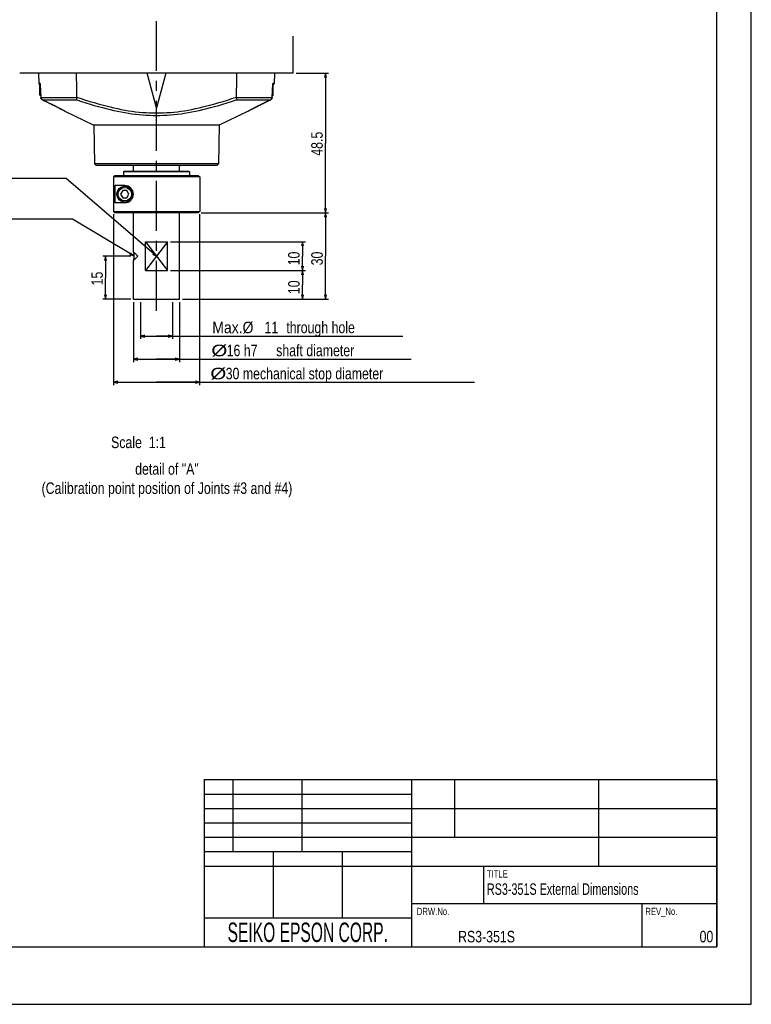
# Model space of a CAD drawing. Extents: x 0 to 2548, y 0 to 1800.
# Tile 22 of 29: x 1779 to 2548, y 0 to 1036. Entities that reach past the tile are written whole.
import ezdxf
from ezdxf.enums import TextEntityAlignment as Align

# ---------------------------------------------------------------- set-up
doc = ezdxf.new("R2010")
doc.units = 0
doc.header["$LTSCALE"] = 140.166667
doc.linetypes.add('CENTER', pattern=[0.6, 0.375, -0.075, 0.075, -0.075])
doc.linetypes.add('HIDDEN', pattern=[0.2, 0.1, -0.1])
for name, color, linetype in [('91_NOTE', 7, 'Continuous'), ('93_DRAFT_GEOM', 7, 'Continuous'), ('95_ALL_DIM', 7, 'Continuous'), ('DEFAULT_1', 7, 'CENTER'), ('DEFAULT_2', 8, 'HIDDEN')]:
    doc.layers.add(name, color=color, linetype=linetype)
doc.styles.get("Standard").update_dxf_attribs({"font": 'txt', "width": 0.8})
doc.dimstyles.new('DIMSTYLE_14', dxfattribs={"dimtxt": 12.121212, "dimasz": 4.545455, "dimexe": 0.18, "dimexo": 0.0625, "dimgap": 0.09, "dimtad": 1, "dimdec": 3, "dimlfac": 0.33, "dimdsep": 46, "dimtxsty": 'Standard', "dimblk": 'OPEN', "dimblk1": 'OPEN', "dimblk2": 'OPEN', "dimcen": 0.09, "dimadec": 0, "dimazin": 0, "dimtp": 0.3, "dimtm": 0.3, "dimtfac": 1, "dimtdec": 3, "dimtofl": 0, "dimtmove": 0, "dimatfit": 3, "dimldrblk": 'OPEN', "dimfxl": 0, "dimtolj": 1, "dimarcsym": 0})
doc.dimstyles.new('DIMSTYLE_17', dxfattribs={"dimtxt": 12.121212, "dimasz": 4.545455, "dimexe": 0.18, "dimexo": 0.0625, "dimgap": 0.09, "dimtad": 1, "dimdec": 3, "dimlfac": 0.33, "dimdsep": 46, "dimtxsty": 'Standard', "dimblk": 'OPEN', "dimblk1": 'OPEN', "dimblk2": 'OPEN', "dimcen": 0.09, "dimadec": 0, "dimazin": 0, "dimtm": 0.018, "dimtfac": 1, "dimtdec": 3, "dimtofl": 0, "dimtmove": 0, "dimatfit": 3, "dimldrblk": 'OPEN', "dimfxl": 0, "dimtolj": 1, "dimarcsym": 0})
doc.dimstyles.new('DIMSTYLE_3', dxfattribs={"dimtxt": 12.121212, "dimasz": 4.545455, "dimexe": 0.18, "dimexo": 0.0625, "dimgap": 0.09, "dimtad": 1, "dimdec": 3, "dimlfac": 0.33, "dimdsep": 46, "dimtxsty": 'Standard', "dimblk": 'OPEN', "dimblk1": 'OPEN', "dimblk2": 'OPEN', "dimcen": 0.09, "dimadec": 0, "dimazin": 0, "dimtp": 0.2, "dimtm": 0.2, "dimtfac": 1, "dimtdec": 3, "dimtofl": 0, "dimtmove": 0, "dimatfit": 3, "dimldrblk": 'OPEN', "dimfxl": 0, "dimtolj": 1, "dimarcsym": 0})

# ---------------------------------------------------------------- blocks, each defined once
blk = doc.blocks.new('_OPEN')
at = {"color": 0, "linetype": 'ByBlock'}
for p, q in [((0, 0), (-1, 0.23)), ((-1, -0.23), (0, 0)), ((-1, 0), (0, 0))]:
    blk.add_line(p, q, dxfattribs=at)
blk = doc.blocks.new('*D7')
at = {"layer": '95_ALL_DIM', "color": 2, "linetype": 'Continuous'}
for p, q in [((1937.5, 772), (2079.4, 772)), ((2076.3, 772), (2076.3, 756.8)), ((2076.3, 741.7), (2076.3, 756.8)), ((1950, 741.7), (2079.4, 741.7))]:
    blk.add_line(p, q, dxfattribs=at)
at = {"layer": '95_ALL_DIM', "color": 2, "linetype": 'Continuous', "xscale": 4.545455, "yscale": 4.545455, "zscale": 4.545455}
for p, rotation in [((2076.3, 772), 90), ((2076.3, 741.7), 270)]:
    blk.add_blockref('_OPEN', p, dxfattribs=dict(at, rotation=rotation))
at = {"layer": '95_ALL_DIM', "color": 2, "linetype": 'Continuous', "width": 0.8}
blk.add_text('10', height=12.12, rotation=90, dxfattribs=at).set_placement((2073.3, 747.1))
blk = doc.blocks.new('*D8')
at = {"layer": '95_ALL_DIM', "color": 2, "linetype": 'Continuous'}
for p, q in [((1937.5, 802.3), (2079.4, 802.3)), ((2076.3, 802.3), (2076.3, 787.1)), ((2076.3, 772), (2076.3, 787.1)), ((1937.5, 772), (2079.4, 772))]:
    blk.add_line(p, q, dxfattribs=at)
at = {"layer": '95_ALL_DIM', "color": 2, "linetype": 'Continuous', "xscale": 4.545455, "yscale": 4.545455, "zscale": 4.545455}
for p, rotation in [((2076.3, 802.3), 90), ((2076.3, 772), 270)]:
    blk.add_blockref('_OPEN', p, dxfattribs=dict(at, rotation=rotation))
at = {"layer": '95_ALL_DIM', "color": 2, "linetype": 'Continuous', "width": 0.8}
blk.add_text('10', height=12.12, rotation=90, dxfattribs=at).set_placement((2073.3, 777.4))
blk = doc.blocks.new('*D19')
at = {"layer": '95_ALL_DIM', "color": 2, "linetype": 'Continuous'}
for p, q in [((1972.4, 832.6), (2103.6, 832.6)), ((2100.6, 832.6), (2100.6, 787.1)), ((2100.6, 741.7), (2100.6, 787.1)), ((1951.5, 741.7), (2103.6, 741.7))]:
    blk.add_line(p, q, dxfattribs=at)
at = {"layer": '95_ALL_DIM', "color": 2, "linetype": 'Continuous', "xscale": 4.545455, "yscale": 4.545455, "zscale": 4.545455}
for p, rotation in [((2100.6, 832.6), 90), ((2100.6, 741.7), 270)]:
    blk.add_blockref('_OPEN', p, dxfattribs=dict(at, rotation=rotation))
at = {"layer": '95_ALL_DIM', "color": 2, "linetype": 'Continuous', "width": 0.8}
blk.add_text('30', height=12.12, rotation=90, dxfattribs=at).set_placement((2097.6, 777.4))
blk = doc.blocks.new('*D20')
at = {"layer": '95_ALL_DIM', "color": 2, "linetype": 'Continuous'}
for p, q in [((1895.7, 787.1), (1866.2, 787.1)), ((1869.2, 787.1), (1869.2, 764.4)), ((1869.2, 741.7), (1869.2, 764.4)), ((1895.7, 741.7), (1866.2, 741.7))]:
    blk.add_line(p, q, dxfattribs=at)
at = {"layer": '95_ALL_DIM', "color": 2, "linetype": 'Continuous', "xscale": 4.545455, "yscale": 4.545455, "zscale": 4.545455}
for p, rotation in [((1869.2, 787.1), 90), ((1869.2, 741.7), 270)]:
    blk.add_blockref('_OPEN', p, dxfattribs=dict(at, rotation=rotation))
at = {"layer": '95_ALL_DIM', "color": 2, "linetype": 'Continuous', "width": 0.8}
blk.add_text('15', height=12.12, rotation=90, dxfattribs=at).set_placement((1866.2, 756.3))
blk = doc.blocks.new('*D50')
at = {"layer": '95_ALL_DIM', "color": 2, "linetype": 'Continuous'}
for p, q in [((2069.7, 979.5), (2103.6, 979.5)), ((2100.6, 979.5), (2100.6, 906.1)), ((2100.6, 832.6), (2100.6, 906.1)), ((1969.7, 832.6), (2103.6, 832.6))]:
    blk.add_line(p, q, dxfattribs=at)
at = {"layer": '95_ALL_DIM', "color": 2, "linetype": 'Continuous', "xscale": 4.545455, "yscale": 4.545455, "zscale": 4.545455}
for p, rotation in [((2100.6, 979.5), 90), ((2100.6, 832.6), 270)]:
    blk.add_blockref('_OPEN', p, dxfattribs=dict(at, rotation=rotation))
at = {"layer": '95_ALL_DIM', "color": 2, "linetype": 'Continuous', "width": 0.8}
blk.add_text('48.5', height=12.12, rotation=90, dxfattribs=at).set_placement((2097.6, 892.7))
blk = doc.blocks.new('*D51')
at = {"layer": '95_ALL_DIM', "color": 2, "linetype": 'Continuous'}
for p, q in [((1877.3, 831.1), (1877.3, 651.5)), ((1968.1, 831.1), (1968.1, 651.5)), ((1877.3, 654.5), (1922.7, 654.5)), ((1968.1, 654.5), (1922.7, 654.5)), ((1922.7, 654.5), (2257.3, 654.5))]:
    blk.add_line(p, q, dxfattribs=at)
at = {"layer": '95_ALL_DIM', "color": 2, "linetype": 'Continuous', "xscale": 4.545455, "yscale": 4.545455, "zscale": 4.545455, "rotation": 180}
blk.add_blockref('_OPEN', (1877.3, 654.5), dxfattribs=at)
at = {"layer": '95_ALL_DIM', "color": 2, "linetype": 'Continuous', "xscale": 4.545455, "yscale": 4.545455, "zscale": 4.545455}
blk.add_blockref('_OPEN', (1968.1, 654.5), dxfattribs=at)
at = {"layer": '95_ALL_DIM', "color": 2, "linetype": 'Continuous'}
for s, height, width, p in [('%%c', 12.12, 1.333333, (1979.3, 657.5)), ('30 mechanical stop diameter', 12.121, 0.8, (1995.5, 657.5))]:
    blk.add_text(s, height=height, dxfattribs=dict(at, width=width)).set_placement(p)
blk = doc.blocks.new('*D52')
at = {"layer": '95_ALL_DIM', "color": 2, "linetype": 'Continuous'}
for p, q in [((1906, 738.6), (1906, 700)), ((1939.4, 738.6), (1939.4, 700)), ((1906, 703), (1922.7, 703)), ((1939.4, 703), (1922.7, 703)), ((1922.7, 703), (2181.8, 703))]:
    blk.add_line(p, q, dxfattribs=at)
at = {"layer": '95_ALL_DIM', "color": 2, "linetype": 'Continuous', "xscale": 4.545455, "yscale": 4.545455, "zscale": 4.545455, "rotation": 180}
blk.add_blockref('_OPEN', (1906, 703), dxfattribs=at)
at = {"layer": '95_ALL_DIM', "color": 2, "linetype": 'Continuous', "xscale": 4.545455, "yscale": 4.545455, "zscale": 4.545455}
blk.add_blockref('_OPEN', (1939.4, 703), dxfattribs=at)
at = {"layer": '95_ALL_DIM', "color": 2, "linetype": 'Continuous'}
for s, height, width, p in [('Max.%%c', 12.12, 0.906667, (1981.4, 706)), ('11', 12.12, 0.8, (2036.3, 706)), (' through hole', 12.121, 0.8, (2055.7, 706))]:
    blk.add_text(s, height=height, dxfattribs=dict(at, width=width)).set_placement(p)
blk = doc.blocks.new('*D57')
at = {"layer": '95_ALL_DIM', "color": 2, "linetype": 'Continuous'}
for p, q in [((1898.5, 738.6), (1898.5, 675.7)), ((1946.9, 738.6), (1946.9, 675.7)), ((1898.5, 678.7), (1922.7, 678.7)), ((1946.9, 678.7), (1922.7, 678.7)), ((1922.7, 678.7), (2190.5, 678.7))]:
    blk.add_line(p, q, dxfattribs=at)
at = {"layer": '95_ALL_DIM', "color": 2, "linetype": 'Continuous', "xscale": 4.545455, "yscale": 4.545455, "zscale": 4.545455, "rotation": 180}
blk.add_blockref('_OPEN', (1898.5, 678.7), dxfattribs=at)
at = {"layer": '95_ALL_DIM', "color": 2, "linetype": 'Continuous', "xscale": 4.545455, "yscale": 4.545455, "zscale": 4.545455}
blk.add_blockref('_OPEN', (1946.9, 678.7), dxfattribs=at)
at = {"layer": '95_ALL_DIM', "color": 2, "linetype": 'Continuous'}
for s, height, width, p in [('%%c', 12.12, 1.333333, (1980.4, 681.8)), ('16 h7', 12.12, 0.8, (1996.5, 681.8)), (' shaft diameter', 12.121, 0.8, (2045, 681.8))]:
    blk.add_text(s, height=height, dxfattribs=dict(at, width=width)).set_placement(p)

msp = doc.modelspace()

# ---------------------------------------------------------------- linework, layer by layer
at = {"color": 7, "linetype": 'Continuous'}
for p, q in [((2548.4848, 0), (2548.4848, 1800)), ((2512.1212, 60.6061), (2512.1212, 1739.3939)), ((1898.4521, 1021.7889), (1898.4521, 1021.8112)), ((2066.6339, 979.5484), (2066.6339, 1018.4975)), ((2066.6339, 979.5484), (1778.7551, 979.5484)), ((1798.4521, 979.5484), (1799.0121, 968.863)), ((1922.6945, 943.1847), (1912.9509, 979.5484)), ((1932.4381, 979.5484), (1922.6945, 943.1847)), ((2046.9369, 979.5484), (2046.3769, 968.863)), ((1800.1938, 968.863), (1799.0121, 968.863)), ((1799.9672, 956.5181), (1799.9672, 967.1241)), ((1800.2612, 967.1241), (1799.9672, 967.1241)), ((1800.1923, 968.3686), (1800.2473, 967.3751)), ((1800.1938, 968.863), (1800.2623, 967.6271)), ((1800.2473, 967.3751), (1800.9846, 954.0633)), ((1800.2623, 967.6271), (1801.0143, 954.0724)), ((2044.3747, 954.0724), (2045.1679, 968.3702)), ((2044.4045, 954.0633), (2045.1418, 967.3755)), ((2045.4218, 967.1241), (2045.1279, 967.1241)), ((2045.1418, 967.3755), (2045.1967, 968.3686)), ((2045.1679, 968.3702), (2045.1952, 968.863)), ((2046.3769, 968.863), (2045.1952, 968.863)), ((2045.1967, 968.3686), (2045.1968, 968.3693)), ((2045.4218, 956.5181), (2045.4218, 967.1241)), ((1800.9002, 955.5851), (1799.9672, 956.5181)), ((1800.8485, 956.5181), (1799.9672, 956.5181)), ((1801.0143, 954.0724), (1838.5077, 954.0724)), ((2006.8813, 954.0724), (2044.3747, 954.0724)), ((2044.4888, 955.5851), (2045.4218, 956.5181)), ((2045.4218, 956.5181), (2044.5405, 956.5181)), ((1802.7139, 951.4982), (1802.7127, 951.4925)), ((1802.7139, 951.4982), (1809.2786, 948.3907)), ((1802.7139, 951.4982), (1838.8432, 951.4982)), ((1809.2786, 948.3907), (1809.2772, 948.3843)), ((1809.2772, 948.3843), (1809.878, 948.0993)), ((1815.3862, 945.4119), (1816.7744, 944.7118)), ((1816.5966, 944.802), (1817.8023, 944.1871)), ((1817.7532, 944.2123), (1818.851, 943.6461)), ((1818.7839, 943.6808), (1819.8866, 943.1058)), ((1819.716, 943.1952), (1820.8552, 942.595)), ((1820.5952, 942.7326), (1821.7526, 942.1168)), ((2006.5457, 951.4982), (2042.6751, 951.4982)), ((2023.6364, 942.1168), (2024.7938, 942.7326)), ((2024.5338, 942.5949), (2025.673, 943.1952)), ((2026.538, 943.6461), (2027.6358, 944.2123)), ((2027.5867, 944.1871), (2028.7924, 944.802)), ((2033.9098, 947.3322), (2035.4279, 948.0596)), ((2036.1104, 948.3907), (2036.1118, 948.3843)), ((2042.6751, 951.4982), (2042.6763, 951.4925)), ((1821.4179, 942.2957), (1822.1812, 941.8868)), ((1821.7526, 942.1168), (1822.8824, 941.5078)), ((1822.5767, 941.6734), (1823.5193, 941.1611)), ((1823.3229, 941.2683), (1824.0899, 940.8482)), ((1823.9874, 940.9046), (1824.5922, 940.571)), ((1824.5004, 940.6299), (1825.3237, 940.1723)), ((1824.5687, 940.584), (1825.3892, 940.1277)), ((1825.0638, 940.3092), (1825.6834, 939.963)), ((1825.3237, 940.1723), (1825.9078, 939.8449)), ((1825.6834, 939.963), (1826.1813, 939.6828)), ((1825.9078, 939.8449), (1826.3693, 939.5844)), ((1826.1813, 939.6828), (1826.3693, 939.5844)), ((1826.3647, 939.5866), (1856.8025, 925.0029)), ((2019.0244, 939.5866), (1988.5865, 925.0029)), ((2019.0197, 939.5844), (2019.5026, 939.8568)), ((2019.0197, 939.5844), (2019.2078, 939.6828)), ((2019.2078, 939.6828), (2019.9197, 940.0829)), ((2019.5026, 939.8568), (2020.097, 940.19)), ((2019.9197, 940.0829), (2020.3636, 940.3306)), ((2020.3252, 940.3092), (2020.8203, 940.584)), ((2020.7969, 940.571), (2021.4017, 940.9046)), ((2021.2992, 940.8482), (2022.0661, 941.2683)), ((1856.8025, 925.0029), (1857.5166, 884.0936)), ((1988.5865, 925.0029), (1856.8025, 925.0029)), ((1988.5865, 925.0029), (1987.8725, 884.0936)), ((1857.5166, 884.0936), (1859.0581, 882.5787)), ((1987.8725, 884.0936), (1857.5166, 884.0936)), ((1986.3291, 882.5787), (1859.0599, 882.5787)), ((1898.4521, 876.5181), (1898.4521, 882.5787)), ((1946.9369, 876.5181), (1946.9369, 882.5787)), ((1987.8725, 884.0936), (1986.3309, 882.5787)), ((1878.8139, 871.9726), (1877.2968, 870.4575)), ((1877.2968, 870.4575), (1877.2968, 834.0938)), ((1968.1491, 870.4575), (1877.2968, 870.4575)), ((1878.8139, 871.9726), (1966.6339, 871.9726)), ((1888.8313, 876.5181), (1887.9202, 875.609)), ((1887.9202, 875.609), (1887.9202, 871.9726)), ((1957.543, 875.609), (1887.9202, 875.609)), ((1888.8313, 876.5181), (1956.6335, 876.5181)), ((1956.6339, 876.5181), (1957.543, 875.609)), ((1957.543, 875.609), (1957.543, 871.9726)), ((1966.6339, 871.9726), (1968.1491, 870.4575)), ((1968.1491, 870.4575), (1968.1491, 834.0938)), ((1879.1026, 843.1847), (1879.1026, 861.3666)), ((1889.3612, 861.3666), (1879.1026, 861.3666)), ((1887.1742, 856.0635), (1884.9873, 852.2756)), ((1884.9873, 852.2756), (1887.1742, 848.4878)), ((1891.5481, 856.0635), (1887.1742, 856.0635)), ((1893.735, 852.2756), (1891.5481, 856.0635)), ((1891.5481, 848.4878), (1893.735, 852.2756)), ((1889.3612, 843.1847), (1879.1026, 843.1847)), ((1887.1742, 848.4878), (1891.5481, 848.4878)), ((1878.8139, 832.5787), (1877.2968, 834.0938)), ((1877.2968, 834.0938), (1968.1491, 834.0938)), ((1966.6339, 832.5787), (1878.8139, 832.5787)), ((1898.4521, 791.6696), (1898.4521, 832.5787)), ((1946.9369, 741.6696), (1946.9369, 832.5787)), ((1968.1491, 834.0938), (1966.6339, 832.5787)), ((1910.9582, 771.9726), (1910.9582, 802.2756)), ((1910.9582, 802.2756), (1934.4308, 802.2756)), ((1934.4308, 771.9726), (1934.4308, 802.2756)), ((1898.4521, 791.6696), (1898.4706, 791.5511)), ((1898.4706, 791.5511), (1898.4925, 791.4064)), ((1898.4925, 782.8419), (1898.4521, 782.5787)), ((1898.4521, 741.6696), (1898.4521, 782.5787)), ((1910.9582, 771.9726), (1934.4308, 771.9726)), ((1898.4521, 741.6696), (1946.9369, 741.6696)), ((1972.7273, 236.3636), (2512.1212, 236.3636)), ((1972.7273, 236.3636), (1972.7273, 60.6061)), ((2003.0303, 236.3636), (2003.0303, 160.6061)), ((2075.7576, 236.3636), (2075.7576, 160.6061)), ((2190.9091, 236.3636), (2190.9091, 60.6061)), ((2236.3636, 236.3636), (2236.3636, 175.7576)), ((2387.8788, 236.3636), (2387.8788, 145.4545)), ((2512.1212, 236.3636), (2512.1212, 60.6061)), ((1972.7273, 221.2121), (2190.9091, 221.2121)), ((1972.7273, 206.0606), (2512.1212, 206.0606)), ((1972.7273, 190.9091), (2190.9091, 190.9091)), ((1972.7273, 175.7576), (2512.1212, 175.7576)), ((1972.7273, 160.6061), (2190.9091, 160.6061)), ((2045.4545, 160.6061), (2045.4545, 90.9091)), ((2118.1818, 160.6061), (2118.1818, 90.9091)), ((1972.7273, 145.4545), (2512.1212, 145.4545)), ((2266.6667, 145.4545), (2266.6667, 106.0606)), ((2190.9091, 106.0606), (2512.1212, 106.0606)), ((2433.3333, 106.0606), (2433.3333, 60.6061)), ((1972.7273, 90.9091), (2190.9091, 90.9091)), ((90.9091, 60.6061), (2512.1212, 60.6061)), ((1972.7273, 60.6061), (2512.1212, 60.6061)), ((0, 0), (2548.4848, 0))]:
    msp.add_line(p, q, dxfattribs=at)
for points in [[(1838.0085, 979.5484), (1838.3543, 962.8178), (1838.5271, 954.4844)], [(2006.8619, 954.4844), (2007.2652, 973.9621), (2007.3805, 979.5484)], [(1800.1938, 968.863), (1800.1853, 968.8314), (1800.1769, 968.7978), (1800.169, 968.7623), (1800.1616, 968.7248), (1800.1548, 968.6855), (1800.149, 968.6448), (1800.1443, 968.6028), (1800.1407, 968.5595), (1800.1385, 968.5151), (1800.1379, 968.4696), (1800.1388, 968.4231), (1800.1416, 968.3757), (1800.1464, 968.3277), (1800.1532, 968.2792), (1800.1624, 968.2298), (1800.174, 968.18), (1800.1882, 968.1297), (1800.2056, 968.0785), (1800.2088, 968.0705)], [(1800.1938, 968.863), (1800.1905, 968.8002), (1800.1879, 968.7337), (1800.1863, 968.6635), (1800.1859, 968.5893), (1800.1868, 968.5113), (1800.1893, 968.4306), (1800.1922, 968.3692)], [(2045.1803, 968.0709), (2045.1874, 968.0894), (2045.2042, 968.1408), (2045.2179, 968.1911), (2045.2289, 968.241), (2045.2376, 968.2904), (2045.2439, 968.3391), (2045.2482, 968.387), (2045.2506, 968.4343), (2045.2511, 968.4807), (2045.2501, 968.526), (2045.2476, 968.5701), (2045.2437, 968.613), (2045.2388, 968.6543), (2045.2328, 968.6941), (2045.2261, 968.7323), (2045.2187, 968.7683)], [(2045.1968, 968.3693), (2045.2004, 968.4494), (2045.2025, 968.5283), (2045.2031, 968.6041), (2045.2025, 968.6755), (2045.2008, 968.7423), (2045.1983, 968.8048), (2045.1952, 968.863)], [(2045.2187, 968.7683), (2045.2111, 968.8021), (2045.2032, 968.8337), (2045.1952, 968.863)], [(1801.0143, 954.0724), (1800.9853, 954.0714), (1800.9842, 954.0702)], [(1802.7127, 951.4925), (1802.4339, 951.643), (1802.1796, 951.8162), (1801.9482, 952.0105), (1801.7379, 952.2262), (1801.5494, 952.4626), (1801.3861, 952.7154), (1801.2502, 952.98), (1801.141, 953.256), (1801.059, 953.5432), (1801.0053, 953.8392), (1800.9842, 954.0702)], [(1801.0143, 954.0724), (1801.0406, 953.8014), (1801.0912, 953.5322), (1801.1661, 953.2674), (1801.2658, 953.0075), (1801.3893, 952.7567), (1801.5332, 952.5211), (1801.6941, 952.3037), (1801.8711, 952.1041), (1802.0635, 951.923), (1802.2696, 951.7612), (1802.487, 951.6194), (1802.7139, 951.4982)], [(1838.5077, 954.0724), (1838.4701, 953.7004), (1838.4548, 953.3402), (1838.4602, 952.9968), (1838.4826, 952.6751), (1838.5211, 952.3788), (1838.578, 952.1101), (1838.6522, 951.8719), (1838.7395, 951.6672), (1838.8369, 951.4982)], [(1838.5077, 954.0724), (1838.5126, 954.1163), (1838.5168, 954.1606), (1838.5203, 954.2054), (1838.5232, 954.2508), (1838.5254, 954.2966), (1838.5269, 954.3429), (1838.5277, 954.3897), (1838.5278, 954.4368), (1838.5271, 954.4844)], [(1838.5271, 954.4844), (1843.3701, 952.8616), (1848.0869, 951.3303), (1852.6774, 949.8906), (1857.1325, 948.5452), (1861.4615, 947.2915), (1865.6911, 946.121), (1869.8167, 945.0342), (1873.843, 944.0307), (1877.8117, 943.1014), (1881.7297, 942.2436), (1885.5901, 941.46), (1889.4132, 940.7496), (1893.2011, 940.1116), (1896.9518, 939.5469), (1900.6795, 939.0566), (1904.3853, 938.6405), (1908.0682, 938.2987), (1911.7394, 938.0327), (1915.4028, 937.8428), (1919.0545, 937.7285), (1922.6945, 937.69)], [(1922.6945, 937.69), (1926.3348, 937.7285), (1929.9866, 937.8428), (1933.65, 938.0327), (1937.3212, 938.2988), (1941.004, 938.6405), (1944.7097, 939.0566), (1948.4375, 939.547), (1952.1881, 940.1117), (1955.9758, 940.7496), (1959.7982, 941.4598), (1963.6577, 942.2433), (1967.5752, 943.1009), (1971.5438, 944.0302), (1975.5704, 945.0337), (1979.6962, 946.1206), (1983.926, 947.291), (1988.2551, 948.5448), (1992.7105, 949.8902), (1997.3013, 951.33), (2002.0184, 952.8614), (2006.8619, 954.4844)], [(2006.8813, 954.0724), (2006.9189, 953.7004), (2006.9342, 953.3402), (2006.9288, 952.9968), (2006.9064, 952.6751), (2006.8679, 952.3788), (2006.811, 952.1101), (2006.7368, 951.8719), (2006.6496, 951.6672), (2006.5521, 951.4982)], [(2006.8813, 954.0724), (2006.8764, 954.1163), (2006.8722, 954.1606), (2006.8687, 954.2054), (2006.8658, 954.2508), (2006.8636, 954.2966), (2006.8621, 954.3429), (2006.8613, 954.3897), (2006.8613, 954.4368), (2006.8619, 954.4844)], [(2044.3747, 954.0724), (2044.3484, 953.8014), (2044.2978, 953.5322), (2044.2229, 953.2674), (2044.1233, 953.0075), (2043.9997, 952.7567), (2043.8558, 952.5211), (2043.695, 952.3037), (2043.5179, 952.1041), (2043.3256, 951.923), (2043.1195, 951.7612), (2042.902, 951.6194), (2042.6751, 951.4982)], [(2042.6763, 951.4925), (2042.9551, 951.643), (2043.2094, 951.8162), (2043.4408, 952.0105), (2043.6511, 952.2262), (2043.8396, 952.4626), (2044.0029, 952.7154), (2044.1388, 952.98), (2044.248, 953.256), (2044.33, 953.5432), (2044.3837, 953.8392), (2044.4048, 954.0702)], [(2044.3747, 954.0724), (2044.4037, 954.0714), (2044.4048, 954.0702)], [(1802.7127, 951.4925), (1803.0022, 951.3554), (1803.8889, 950.9353), (1809.2772, 948.3843)], [(1809.2786, 948.3907), (1810.613, 947.7555), (1811.9063, 947.1329), (1813.1587, 946.5229), (1814.3776, 945.922), (1815.5572, 945.3337), (1816.6786, 944.7683), (1817.7394, 944.2274), (1818.7442, 943.7093), (1819.6846, 943.2197), (1820.5591, 942.7599), (1821.3715, 942.3285), (1822.1208, 941.9274), (1822.8079, 941.5564), (1823.4341, 941.2157), (1823.9982, 940.9067), (1824.5004, 940.6299)], [(1809.878, 948.0993), (1811.4792, 947.3322), (1812.823, 946.6797), (1814.127, 946.0385), (1815.3862, 945.4119)], [(1811.0919, 947.5188), (1812.2866, 946.9411), (1813.4569, 946.369), (1814.598, 945.805), (1815.7051, 945.2519)], [(1838.8432, 951.4982), (1843.6284, 949.9178), (1848.2839, 948.4263), (1852.8144, 947.0236), (1857.2226, 945.7124), (1861.5173, 944.4901), (1865.7123, 943.3486), (1869.8095, 942.288), (1873.8204, 941.3084), (1877.7711, 940.4009), (1881.6763, 939.5632), (1885.5354, 938.7977), (1889.3514, 938.1037), (1893.1367, 937.4805), (1896.8967, 936.9289), (1900.6248, 936.4499), (1904.335, 936.0435), (1908.0352, 935.7098), (1911.7113, 935.45), (1915.3671, 935.2647), (1919.0239, 935.1532), (1922.6945, 935.1158)], [(1922.6945, 935.1158), (1926.364, 935.1532), (1930.02, 935.2646), (1933.6753, 935.4499), (1937.3513, 935.7096), (1941.0517, 936.0433), (1944.7621, 936.4497), (1948.4904, 936.9286), (1952.2506, 937.4803), (1956.0359, 938.1034), (1959.8515, 938.7972), (1963.7098, 939.5626), (1967.6146, 940.4002), (1971.5654, 941.3076), (1975.5766, 942.2873), (1979.6742, 943.3479), (1983.8696, 944.4895), (1988.1647, 945.7119), (1992.5732, 947.0231), (1997.1041, 948.4259), (2001.7601, 949.9176), (2006.5457, 951.4982)], [(2020.097, 940.19), (2020.9304, 940.653), (2021.4377, 940.9325), (2022.0071, 941.2442), (2022.6387, 941.5877), (2023.3317, 941.9615), (2024.0872, 942.3657), (2024.9062, 942.8002), (2025.788, 943.2634), (2026.7376, 943.7573), (2027.7522, 944.2799), (2028.8205, 944.8241), (2029.9498, 945.3928), (2031.1349, 945.9831), (2032.346, 946.5795), (2033.5734, 947.1771), (2034.8281, 947.7808), (2036.1104, 948.3907)], [(2025.5024, 943.1058), (2026.6051, 943.6808), (2027.5867, 944.1871)], [(2028.6146, 944.7118), (2030.0028, 945.4119), (2031.262, 946.0385), (2032.566, 946.6797), (2033.9098, 947.3322)], [(2029.684, 945.2519), (2030.791, 945.805), (2031.9322, 946.369), (2033.1025, 946.9411), (2034.2971, 947.5188)], [(2035.2861, 947.9922), (2036.3261, 948.4857), (2042.6763, 951.4925)], [(2036.1104, 948.3907), (2037.1923, 948.9025), (2042.6751, 951.4982)], [(2021.8697, 941.1611), (2022.8123, 941.6734), (2023.6364, 942.1168)], [(2022.5066, 941.5079), (2023.2079, 941.8868), (2023.9712, 942.2957)], [(1898.4925, 791.4063), (1898.5221, 791.2013), (1898.5583, 790.9393), (1898.5981, 790.6306), (1898.6397, 790.2748), (1898.6816, 789.8722), (1898.7207, 789.4344), (1898.7553, 788.9573), (1898.7842, 788.4449), (1898.8042, 787.9203), (1898.8139, 787.3824), (1898.8136, 786.8324), (1898.8033, 786.2965), (1898.7831, 785.777), (1898.7542, 785.2716), (1898.7196, 784.7996), (1898.6801, 784.3625), (1898.6379, 783.9589), (1898.5964, 783.6036), (1898.5572, 783.2991), (1898.5217, 783.0429), (1898.4925, 782.842)]]:
    msp.add_lwpolyline(points, dxfattribs=at)
for radius in [8.3333, 7.1212]:
    msp.add_circle((1889.3612, 852.2756), radius, dxfattribs=at)
for centre, radius, start, end in [((1800.5252, 968.9423), 1.5152, 183, 259.2356896), ((1800.2703, 967.1241), 0.303, 94.888993, 180), ((2045.1188, 967.1241), 0.303, 0, 85.1109732), ((2044.8639, 968.9423), 1.5152, 280.7643178, 357), ((1889.3612, 852.2756), 9.0909, 270, 90)]:
    msp.add_arc(centre, radius, start, end, dxfattribs=at)
at = {"layer": '91_NOTE', "color": 2, "linetype": 'Continuous'}
for p, q in [((1812.4557, 868.6396), (1696.0921, 868.6396)), ((1827.6073, 868.6396), (1812.4557, 868.6396)), ((1922.6945, 787.1241), (1827.6073, 868.6396)), ((1819.2103, 826.0678), (1630.1194, 826.0678)), ((1834.3618, 826.0678), (1819.2103, 826.0678)), ((1898.8139, 787.3824), (1834.3618, 826.0678))]:
    msp.add_line(p, q, dxfattribs=at)
for points in [[(1894.3708, 788.8123), (1898.8139, 787.3824), (1895.4625, 790.6311)], [(1918.5533, 789.2773), (1922.6945, 787.1241), (1919.9339, 790.8877)]]:
    msp.add_lwpolyline(points, dxfattribs=at)
at = {"layer": '93_DRAFT_GEOM', "color": 2, "linetype": 'Continuous'}
for p, q in [((1910.9582, 802.2756), (1934.4308, 771.9726)), ((1934.4308, 802.2756), (1910.9582, 771.9726))]:
    msp.add_line(p, q, dxfattribs=at)
at = {"layer": 'DEFAULT_1', "color": 7, "linetype": 'CENTER'}
msp.add_line((1922.6945, 729.5484), (1922.6945, 1035.1249), dxfattribs=at)
at = {"layer": 'DEFAULT_2', "color": 8, "linetype": 'HIDDEN'}
for q in [(1898.4521, 791.6696), (1898.4521, 782.5787)]:
    msp.add_line((1902.9975, 787.1241), q, dxfattribs=at)

# ---------------------------------------------------------------- texts
at = {"color": 2, "linetype": 'Continuous'}
for s, height, width, p in [('TITLE', 7.57576, 0.8, (2270.303, 133.3333)), ('RS3-351S External Dimensions', 12.121212, 0.7, (2270.303, 115.1515)), ('REV_No.', 7.57576, 0.8, (2436.9697, 93.9394)), ('RS3-351S', 12.12121, 0.8, (2240, 65.1515))]:
    msp.add_text(s, height=height, dxfattribs=dict(at, width=width)).set_placement(p)
at = {"color": 2, "linetype": 'Continuous', "width": 0.8}
msp.add_text('DRW.No.', height=7.57576, dxfattribs=at).set_placement((2213.6364, 93.9394), align=Align.CENTER)
at = {"color": 7, "linetype": 'Continuous', "width": 0.6}
msp.add_text('SEIKO EPSON CORP.', height=20.454545, dxfattribs=at).set_placement((2081.8182, 65.5303), align=Align.CENTER)
at = {"color": 2, "linetype": 'Continuous', "width": 0.8}
msp.add_text('00', height=12.12121, dxfattribs=at).set_placement((2508.4848, 65.1515), align=Align.RIGHT)
at = {"layer": '91_NOTE', "color": 2, "linetype": 'Continuous'}
for s, insert, char_height, width, attachment_point in [('Scale  1:1', (1874.8962, 597.2561), 12.12121, 96.969697, 1), ('detail of "A"\\P(Calibration point position of Joints #3 and #4)', (1933.6768, 569.2767), 12.121212, 465.454545, 2)]:
    msp.add_mtext(s, dxfattribs=dict(at, insert=insert, char_height=char_height, width=width, attachment_point=attachment_point))

# ---------------------------------------------------------------- dimensions: what is measured, and where the dimension line sits
at = {"layer": '95_ALL_DIM', "color": 2, "linetype": 'Continuous'}
for base, p1, p2, dimstyle, picture, middle in [((2100.5861, 979.5484), (1969.6642, 832.5787), (2069.6642, 979.5484), 'DIMSTYLE_14', '*D50', (2091.4952, 912.0765)), ((2100.5861, 832.5787), (1951.4866, 741.6696), (1972.411, 832.5787), 'DIMSTYLE_3', '*D19', (2091.4952, 787.1241)), ((2076.3437, 802.2756), (1937.4611, 771.9726), (1937.4611, 802.2756), 'DIMSTYLE_3', '*D8', (2067.2527, 787.1241)), ((1869.1995, 787.1241), (1895.6882, 741.6696), (1895.6882, 787.1241), 'DIMSTYLE_3', '*D20', (1860.1085, 766.008)), ((2076.3437, 771.9726), (1949.9672, 741.6696), (1937.4611, 771.9726), 'DIMSTYLE_3', '*D7', (2067.2527, 756.8211))]:
    dim = msp.add_linear_dim(base=base, p1=p1, p2=p2, angle=90, dimstyle=dimstyle, dxfattribs=at)
    dim.commit()
    dim.dimension.update_dxf_attribs({"geometry": picture, "text_midpoint": middle, "dimtype": 160})
for base, p1, p2, text, picture, middle in [((1968.1491, 654.5019), (1877.2968, 831.0635), (1968.1491, 831.0635), '%%c30 mechanical stop diameter', '*D51', (2118.301, 663.5928)), ((1939.3612, 702.9867), (1906.0278, 738.6393), (1939.3612, 738.6393), 'Max.%%c<> through hole', '*D52', (2081.5845, 712.0776))]:
    dim = msp.add_linear_dim(base=base, p1=p1, p2=p2, text=text, dimstyle='DIMSTYLE_3', dxfattribs=at)
    dim.commit()
    dim.dimension.update_dxf_attribs({"geometry": picture, "text_midpoint": middle, "dimtype": 160})
dim = msp.add_linear_dim(base=(1946.9369, 678.7443), p1=(1898.4521, 738.6393), p2=(1946.9369, 738.6393), text='%%c<> shaft diameter', dimstyle='DIMSTYLE_17', override={"dimpost": '<>h7'}, dxfattribs=at)
dim.commit()
dim.dimension.update_dxf_attribs({"geometry": '*D57', "text_midpoint": (2085.432, 687.8352), "dimtype": 160})

doc.saveas('drawing.dxf')
